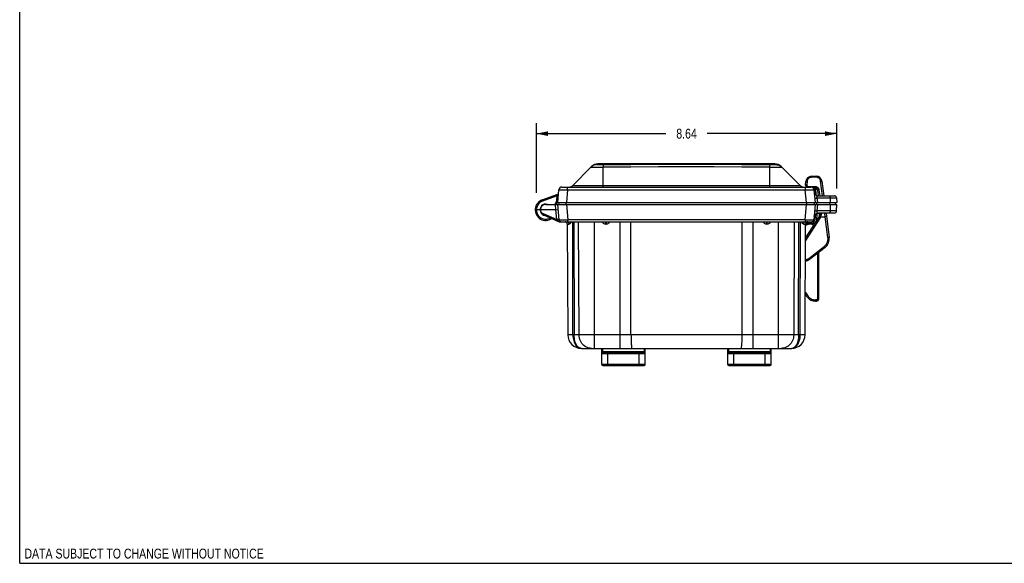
# Model space of a CAD drawing. Header units: inches. Extents: x 0 to 56.7, y 0 to 36.7.
# Tile 1 of 50: x 0 to 28.3, y 0 to 15.6. Entities that reach past the tile are written whole.
import ezdxf

# ---------------------------------------------------------------- set-up
doc = ezdxf.new("R2010")
doc.units = ezdxf.units.IN
doc.header["$LTSCALE"] = 3.116667
doc.header["$MEASUREMENT"] = 0
doc.layers.get('0').update_dxf_attribs({"linetype": 'CONTINUOUS'})
for name, color, linetype in [('_104129', 7, 'CONTINUOUS'), ('_115323', 7, 'CONTINUOUS'), ('_135375', 7, 'CONTINUOUS'), ('_145643', 7, 'CONTINUOUS'), ('_84285', 7, 'CONTINUOUS')]:
    doc.layers.add(name, color=color, linetype=linetype)
doc.styles.get("Standard").update_dxf_attribs({"font": 'txt', "width": 0.8})
doc.dimstyles.new('DIMSTYLE_2', dxfattribs={"dimtxt": 0.283333, "dimasz": 0.333333, "dimexe": 0.09, "dimexo": 0.07, "dimgap": 0.0425, "dimtad": 0, "dimtih": 1, "dimtoh": 1, "dimzin": 4, "dimdsep": 46, "dimtxsty": 'Standard', "dimblk": '_FILLED', "dimblk1": '_FILLED', "dimblk2": '_FILLED', "dimcen": 0.09, "dimadec": 0, "dimazin": 0, "dimtfac": 1, "dimtofl": 0, "dimtmove": 0, "dimatfit": 3, "dimldrblk": '_FILLED', "dimfxl": 0, "dimtolj": 1, "dimtzin": 4, "dimarcsym": 0})

# ---------------------------------------------------------------- blocks, each defined once
blk = doc.blocks.new('_FILLED')
at = {"color": 0, "linetype": 'ByBlock'}
blk.add_solid([(0, 0), (-1, 0.2), (-1, -0.2)], dxfattribs=at)
blk = doc.blocks.new('*D4')
at = {"color": 2, "linetype": 'Continuous'}
for p, q in [((14.869, 10.659), (14.869, 12.658)), ((23.51, 10.783), (23.51, 12.658)), ((14.869, 12.358), (18.595, 12.358)), ((23.51, 12.358), (19.785, 12.358))]:
    blk.add_line(p, q, dxfattribs=at)
at = {"color": 2, "linetype": 'Continuous', "xscale": 0.3333333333, "yscale": 0.3333333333, "zscale": 0.3333333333, "rotation": 180}
blk.add_blockref('_FILLED', (14.869, 12.358), dxfattribs=at)
at = {"color": 2, "linetype": 'Continuous', "xscale": 0.3333333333, "yscale": 0.3333333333, "zscale": 0.3333333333}
blk.add_blockref('_FILLED', (23.51, 12.358), dxfattribs=at)
at = {"color": 2, "linetype": 'Continuous', "insert": (19.19, 12.499), "char_height": 0.2833, "width": 0.90667, "attachment_point": 2, "line_spacing_factor": 0.9}
blk.add_mtext('8.64', dxfattribs=at)

msp = doc.modelspace()

# ---------------------------------------------------------------- linework, layer by layer
at = {"color": 7, "linetype": 'Continuous'}
for q in [(0, 36.667), (56.667, 0)]:
    msp.add_line((0, 0), q, dxfattribs=at)
at = {"layer": '_104129', "color": 7, "linetype": 'Continuous'}
for p, q in [((15.906, 10.86), (16.458, 11.412)), ((21.728, 11.49), (16.643, 11.49)), ((21.913, 11.412), (22.465, 10.86)), ((15.604, 10.822), (22.767, 10.822)), ((22.886, 10.798), (22.884, 10.774)), ((15.034, 10.451), (15.483, 10.615)), ((15.483, 10.382), (15.515, 10.74)), ((22.856, 10.74), (22.888, 10.382)), ((22.99, 10.572), (23.443, 10.572)), ((23.508, 10.508), (23.51, 10.382)), ((15.449, 10.363), (15.447, 10.322)), ((15.456, 10.382), (23.51, 10.382)), ((15.508, 10.382), (15.51, 10.322)), ((22.863, 10.382), (22.861, 10.322)), ((23.479, 10.322), (23.481, 10.382)), ((14.974, 10.166), (14.834, 10.166))]:
    msp.add_line(p, q, dxfattribs=at)
at = {"layer": '_104129', "color": 9, "linetype": 'Continuous'}
for p, q in [((16.643, 11.49), (16.621, 11.468)), ((16.791, 10.822), (16.791, 11.39)), ((21.58, 11.39), (21.58, 10.822)), ((21.75, 11.468), (21.728, 11.49)), ((15.764, 10.74), (15.764, 10.822)), ((22.465, 10.86), (15.906, 10.86)), ((22.607, 10.822), (22.607, 10.74)), ((22.884, 10.774), (22.882, 10.783)), ((22.924, 10.59), (22.906, 10.796)), ((15.465, 10.571), (15.046, 10.419)), ((15.448, 10.381), (15.465, 10.571)), ((15.481, 10.61), (15.474, 10.592)), ((15.764, 10.74), (15.732, 10.382)), ((15.764, 10.74), (22.607, 10.74)), ((22.639, 10.382), (22.607, 10.74)), ((22.891, 10.742), (22.903, 10.605)), ((22.942, 10.508), (23.508, 10.508)), ((22.942, 10.508), (22.953, 10.382)), ((23.322, 10.508), (23.323, 10.382)), ((15.038, 10.442), (15.035, 10.449)), ((15.041, 10.431), (15.038, 10.442)), ((15.046, 10.419), (15.041, 10.431)), ((15.412, 10.322), (15.414, 10.362)), ((15.414, 10.362), (15.438, 10.362)), ((15.727, 10.322), (15.727, 10.382)), ((22.644, 10.382), (22.644, 10.322)), ((22.942, 10.322), (22.943, 10.382)), ((23.308, 10.382), (23.307, 10.322))]:
    msp.add_line(p, q, dxfattribs=at)
at = {"layer": '_104129', "color": 7, "linetype": 'Continuous'}
for points in [[(16.621, 11.468), (16.587, 11.465), (16.554, 11.459), (16.522, 11.447), (16.491, 11.432), (16.462, 11.413), (16.436, 11.39)], [(16.789, 11.467), (16.789, 11.465), (16.789, 11.458), (16.79, 11.447), (16.79, 11.431), (16.791, 11.412), (16.791, 11.39)], [(21.582, 11.467), (21.582, 11.465), (21.582, 11.458), (21.581, 11.447), (21.581, 11.431), (21.58, 11.412), (21.58, 11.39)], [(21.75, 11.468), (21.784, 11.465), (21.817, 11.459), (21.849, 11.447), (21.88, 11.432), (21.909, 11.413), (21.935, 11.39)], [(15.448, 10.381), (15.442, 10.379), (15.436, 10.377), (15.431, 10.374), (15.425, 10.37), (15.419, 10.366), (15.414, 10.362)], [(15.456, 10.382), (15.455, 10.382), (15.453, 10.382), (15.452, 10.382), (15.451, 10.381), (15.449, 10.381), (15.448, 10.381)]]:
    msp.add_lwpolyline(points, dxfattribs=at)
at = {"layer": '_104129', "color": 9, "linetype": 'Continuous'}
for points in [[(16.436, 11.39), (16.438, 11.39), (16.445, 11.39), (16.456, 11.39), (16.471, 11.39), (16.49, 11.389), (16.513, 11.389), (16.54, 11.389), (16.569, 11.389), (16.602, 11.389), (16.637, 11.389), (16.674, 11.389), (16.712, 11.389), (16.751, 11.39), (16.791, 11.39)], [(16.621, 11.468), (16.623, 11.468), (16.627, 11.467), (16.633, 11.467), (16.643, 11.467), (16.655, 11.467), (16.67, 11.467), (16.686, 11.467), (16.704, 11.467), (16.724, 11.467), (16.745, 11.467), (16.766, 11.467)], [(16.766, 11.467), (17.588, 11.473), (18.387, 11.477), (19.185, 11.478), (19.984, 11.477), (20.783, 11.473)], [(21.58, 11.39), (20.782, 11.396), (19.984, 11.399), (19.185, 11.401), (18.387, 11.399), (17.589, 11.396), (16.791, 11.39)], [(20.783, 11.473), (21.605, 11.467), (21.626, 11.467), (21.647, 11.467), (21.667, 11.467), (21.685, 11.467), (21.701, 11.467), (21.716, 11.467), (21.728, 11.467), (21.737, 11.467), (21.744, 11.467), (21.748, 11.468), (21.75, 11.468)], [(21.58, 11.39), (21.62, 11.39), (21.659, 11.389), (21.697, 11.389), (21.734, 11.389), (21.769, 11.389), (21.802, 11.389), (21.831, 11.389), (21.858, 11.389), (21.881, 11.389), (21.9, 11.39), (21.915, 11.39), (21.926, 11.39), (21.933, 11.39), (21.935, 11.39)], [(22.851, 10.763), (22.852, 10.763), (22.854, 10.764), (22.857, 10.765), (22.861, 10.766), (22.866, 10.768), (22.871, 10.77), (22.878, 10.772), (22.884, 10.774)], [(22.882, 10.783), (22.879, 10.791), (22.876, 10.799)], [(22.891, 10.742), (22.891, 10.747), (22.89, 10.753), (22.889, 10.758), (22.887, 10.764), (22.886, 10.769), (22.884, 10.774)], [(15.474, 10.592), (15.471, 10.586), (15.468, 10.579), (15.465, 10.571)], [(15.465, 10.571), (15.472, 10.571), (15.478, 10.57), (15.484, 10.57), (15.489, 10.569), (15.494, 10.569), (15.497, 10.569), (15.499, 10.569), (15.5, 10.569)], [(15.483, 10.615), (15.483, 10.614), (15.481, 10.61)], [(15.515, 10.74), (15.517, 10.741), (15.523, 10.742), (15.534, 10.742), (15.548, 10.743), (15.566, 10.743), (15.588, 10.743), (15.612, 10.743), (15.639, 10.743), (15.668, 10.742), (15.699, 10.742), (15.731, 10.741), (15.764, 10.74)], [(22.607, 10.74), (22.64, 10.741), (22.672, 10.742), (22.703, 10.742), (22.732, 10.743), (22.759, 10.743), (22.783, 10.743), (22.805, 10.743), (22.823, 10.743), (22.837, 10.742), (22.848, 10.742), (22.854, 10.741), (22.856, 10.74)], [(22.891, 10.742), (22.885, 10.741), (22.878, 10.741), (22.872, 10.74), (22.867, 10.74), (22.862, 10.74), (22.859, 10.74), (22.857, 10.74), (22.856, 10.74)], [(22.878, 10.499), (22.879, 10.5), (22.882, 10.5), (22.887, 10.501), (22.894, 10.502), (22.904, 10.504), (22.915, 10.505), (22.928, 10.507), (22.942, 10.508)], [(22.942, 10.508), (22.941, 10.511), (22.941, 10.515), (22.94, 10.518), (22.94, 10.521), (22.94, 10.525), (22.94, 10.529), (22.941, 10.532), (22.941, 10.536), (22.942, 10.539), (22.944, 10.543), (22.945, 10.546), (22.947, 10.549), (22.949, 10.553), (22.951, 10.555), (22.954, 10.558), (22.957, 10.561), (22.96, 10.563), (22.963, 10.565), (22.967, 10.567), (22.971, 10.569), (22.975, 10.57), (22.98, 10.571), (22.985, 10.572), (22.99, 10.572)], [(23.289, 10.572), (23.296, 10.571), (23.302, 10.567), (23.307, 10.562), (23.312, 10.554), (23.316, 10.544), (23.319, 10.533), (23.321, 10.521), (23.322, 10.508)], [(15.046, 10.419), (15.016, 10.406), (14.987, 10.389), (14.961, 10.369), (14.938, 10.346), (14.918, 10.32), (14.901, 10.292), (14.887, 10.262), (14.877, 10.231), (14.871, 10.199), (14.869, 10.166)], [(15.035, 10.449), (15.034, 10.451), (15.034, 10.451)], [(15.438, 10.362), (15.443, 10.362), (15.446, 10.362), (15.448, 10.363), (15.449, 10.363)], [(14.869, 10.166), (14.872, 10.131), (14.878, 10.097), (14.889, 10.063), (14.904, 10.032), (14.924, 10.003), (14.946, 9.977), (14.972, 9.954), (15.001, 9.934), (15.032, 9.918), (15.064, 9.907), (15.098, 9.899), (15.133, 9.896), (15.168, 9.898), (15.202, 9.904), (15.235, 9.914), (15.266, 9.929), (15.274, 9.934)]]:
    msp.add_lwpolyline(points, dxfattribs=at)
at = {"layer": '_104129', "color": 7, "linetype": 'Continuous'}
for centre, radius, start, end in [((16.646, 11.225), 0.265, 90.5459, 135), ((21.725, 11.225), 0.265, 45, 89.4541), ((15.604, 10.732), 0.09, 90, 175), ((15.814, 10.952), 0.13, 270, 315), ((22.557, 10.952), 0.13, 225, 270), ((22.767, 10.732), 0.09, 5.0014, 90), ((15.471, 10.647), 0.035, 290, 338.8836), ((22.99, 10.702), 0.13, 185, 270), ((23.443, 10.507), 0.065, 1, 90), ((15.138, 10.166), 0.304, 110, 305.0317), ((15.138, 10.166), 0.164, 72.7699, 262.9743), ((15.469, 10.362), 0.02, 104.7028, 178)]:
    msp.add_arc(centre, radius, start, end, dxfattribs=at)
at = {"layer": '_115323', "color": 7, "linetype": 'Continuous'}
for p, q in [((22.784, 11.131), (22.917, 11.133)), ((22.615, 10.879), (22.622, 10.978)), ((22.887, 10.798), (22.827, 10.798)), ((23.083, 10.99), (23.138, 10.572)), ((22.986, 10.572), (22.966, 10.729)), ((22.611, 9.35), (23.012, 9.978)), ((23.203, 10.072), (23.295, 9.374)), ((23.175, 9.085), (22.726, 8.741))]:
    msp.add_line(p, q, dxfattribs=at)
at = {"layer": '_115323', "color": 9, "linetype": 'Continuous'}
for p, q in [((22.784, 11.102), (22.784, 11.111)), ((22.916, 11.104), (22.784, 11.102)), ((22.916, 11.113), (22.916, 11.104)), ((22.656, 10.981), (22.649, 10.882)), ((22.689, 10.839), (22.886, 10.839)), ((22.689, 10.833), (22.689, 10.839)), ((22.689, 10.822), (22.689, 10.833)), ((22.689, 10.822), (22.689, 10.822)), ((22.886, 10.839), (22.886, 10.833)), ((22.886, 10.833), (22.886, 10.822)), ((22.886, 10.822), (22.886, 10.813)), ((23.048, 10.991), (23.048, 10.991)), ((23.102, 10.572), (23.048, 10.991)), ((23, 10.739), (23.022, 10.572)), ((23.041, 9.96), (22.611, 9.286)), ((23.023, 9.978), (23.035, 9.971)), ((23.027, 9.968), (23.041, 9.96)), ((23.035, 9.971), (23.044, 9.965)), ((23.044, 9.965), (23.041, 9.96)), ((23.044, 9.965), (23.181, 9.967)), ((23.181, 9.967), (23.168, 10.072)), ((23.181, 9.967), (23.205, 9.971)), ((23.259, 9.369), (23.181, 9.967)), ((23.291, 9.373), (23.259, 9.369)), ((22.704, 8.769), (23.153, 9.113)), ((23.168, 9.093), (23.163, 9.1)), ((22.719, 8.749), (22.714, 8.757))]:
    msp.add_line(p, q, dxfattribs=at)
for points in [[(22.784, 11.102), (22.77, 11.101), (22.756, 11.098), (22.743, 11.094), (22.731, 11.089), (22.718, 11.083), (22.707, 11.075), (22.697, 11.066), (22.687, 11.056), (22.679, 11.045), (22.672, 11.034), (22.666, 11.021), (22.661, 11.008), (22.658, 10.995), (22.656, 10.981)], [(22.784, 11.111), (22.783, 11.119), (22.783, 11.122), (22.784, 11.125), (22.784, 11.128), (22.784, 11.13), (22.784, 11.131), (22.784, 11.131)], [(22.917, 11.133), (22.917, 11.133), (22.916, 11.132), (22.916, 11.13), (22.916, 11.128), (22.916, 11.125), (22.916, 11.122), (22.916, 11.113)], [(23.048, 10.991), (23.045, 11.004), (23.041, 11.017), (23.036, 11.03), (23.03, 11.042), (23.022, 11.053), (23.013, 11.063), (23.003, 11.073), (22.993, 11.081), (22.981, 11.088), (22.969, 11.094), (22.956, 11.098), (22.943, 11.102), (22.93, 11.103), (22.916, 11.104)], [(22.649, 10.882), (22.644, 10.882), (22.639, 10.882), (22.634, 10.882), (22.629, 10.882), (22.625, 10.882), (22.622, 10.881), (22.619, 10.881), (22.617, 10.88), (22.615, 10.88), (22.615, 10.879)], [(22.622, 10.978), (22.622, 10.978), (22.624, 10.979), (22.626, 10.98), (22.628, 10.98), (22.632, 10.981), (22.636, 10.981), (22.64, 10.981), (22.645, 10.981), (22.651, 10.981), (22.656, 10.981)], [(22.649, 10.882), (22.649, 10.876), (22.65, 10.871), (22.651, 10.866), (22.654, 10.861), (22.656, 10.856), (22.66, 10.852), (22.664, 10.848), (22.668, 10.845), (22.673, 10.842), (22.678, 10.84), (22.684, 10.839), (22.689, 10.839)], [(22.886, 10.839), (22.892, 10.839), (22.898, 10.838), (22.905, 10.837), (22.911, 10.836), (22.917, 10.835), (22.923, 10.833), (22.929, 10.83), (22.935, 10.828), (22.941, 10.825), (22.946, 10.822), (22.951, 10.818), (22.956, 10.815), (22.961, 10.811), (22.966, 10.806), (22.971, 10.802), (22.975, 10.797), (22.979, 10.792), (22.982, 10.786), (22.986, 10.781), (22.989, 10.775), (22.991, 10.769), (22.994, 10.763), (22.996, 10.757), (22.998, 10.751), (22.999, 10.745), (23, 10.739)], [(22.886, 10.813), (22.886, 10.809), (22.886, 10.805), (22.886, 10.802), (22.886, 10.8), (22.886, 10.799), (22.887, 10.798)], [(23.048, 10.991), (23.054, 10.991), (23.059, 10.992), (23.064, 10.992), (23.068, 10.992), (23.072, 10.992), (23.076, 10.992), (23.079, 10.992), (23.081, 10.991), (23.082, 10.991), (23.083, 10.99)], [(23, 10.739), (22.994, 10.738), (22.989, 10.737), (22.984, 10.736), (22.98, 10.735), (22.976, 10.734), (22.972, 10.733), (22.969, 10.732), (22.967, 10.731), (22.966, 10.73), (22.966, 10.729)], [(23.012, 9.978), (23.012, 9.978), (23.013, 9.977), (23.015, 9.976), (23.017, 9.975), (23.02, 9.973), (23.027, 9.968)], [(23.015, 9.983), (23.015, 9.983), (23.016, 9.982), (23.018, 9.981), (23.023, 9.978)], [(23.044, 9.965), (23.054, 9.984), (23.063, 10.003), (23.069, 10.023), (23.075, 10.044), (23.078, 10.064), (23.079, 10.072)], [(23.205, 9.971), (23.214, 9.972), (23.216, 9.972), (23.216, 9.972)], [(23.153, 9.113), (23.171, 9.129), (23.189, 9.146), (23.204, 9.164), (23.218, 9.184), (23.23, 9.205), (23.24, 9.227), (23.249, 9.25), (23.255, 9.273), (23.259, 9.297), (23.261, 9.321), (23.261, 9.345), (23.259, 9.369)], [(23.295, 9.374), (23.294, 9.374), (23.291, 9.373)], [(23.163, 9.1), (23.156, 9.109), (23.153, 9.113)], [(23.175, 9.085), (23.174, 9.086), (23.174, 9.087), (23.172, 9.088), (23.17, 9.09), (23.168, 9.093)], [(22.609, 8.732), (22.62, 8.733), (22.638, 8.737), (22.656, 8.743), (22.673, 8.75), (22.689, 8.759), (22.704, 8.769)], [(22.714, 8.757), (22.708, 8.765), (22.704, 8.769)], [(22.726, 8.741), (22.726, 8.742), (22.725, 8.743), (22.724, 8.744), (22.722, 8.747), (22.719, 8.749)]]:
    msp.add_lwpolyline(points, dxfattribs=at)
at = {"layer": '_115323', "color": 7, "linetype": 'Continuous'}
for centre, radius, start, end in [((22.787, 10.966), 0.165, 90.9602, 175.9602), ((22.919, 10.968), 0.165, 7.4602, 90.9602), ((22.69, 10.873), 0.075, 175.9594, 223.3483), ((22.887, 10.718), 0.08, 7.4596, 89.9602), ((22.826, 10.097), 0.221, 327.4602, 353.4089), ((22.985, 9.333), 0.312, 307.4596, 7.4608), ((22.593, 8.915), 0.219, 274.0436, 307.4611)]:
    msp.add_arc(centre, radius, start, end, dxfattribs=at)
at = {"layer": '_135375', "color": 7, "linetype": 'Continuous'}
for p, q in [((16.748, 5.722), (16.748, 6.162)), ((16.778, 6.067), (17.968, 6.067)), ((17.998, 5.722), (17.998, 6.162)), ((20.373, 5.722), (20.373, 6.162)), ((20.403, 6.067), (21.593, 6.067)), ((21.623, 5.722), (21.623, 6.162)), ((16.778, 5.692), (17.968, 5.692)), ((20.403, 5.692), (21.593, 5.692))]:
    msp.add_line(p, q, dxfattribs=at)
at = {"layer": '_135375', "color": 9, "linetype": 'Continuous'}
for p, q in [((16.748, 6.037), (17.998, 6.037)), ((16.778, 6.067), (16.778, 6.182)), ((16.778, 6.177), (17.968, 6.177)), ((17.968, 6.082), (16.778, 6.082)), ((16.928, 5.692), (16.928, 6.067)), ((17.818, 6.067), (17.818, 5.692)), ((17.968, 6.182), (17.968, 6.067)), ((20.373, 6.037), (21.623, 6.037)), ((20.403, 6.067), (20.403, 6.182)), ((20.403, 6.177), (21.593, 6.177)), ((21.593, 6.082), (20.403, 6.082)), ((20.553, 5.692), (20.553, 6.067)), ((21.443, 6.067), (21.443, 5.692)), ((21.593, 6.182), (21.593, 6.067)), ((17.998, 5.722), (16.748, 5.722)), ((21.623, 5.722), (20.373, 5.722))]:
    msp.add_line(p, q, dxfattribs=at)
for points in [[(16.748, 6.156), (16.748, 6.159), (16.749, 6.163), (16.751, 6.166), (16.754, 6.169), (16.757, 6.171), (16.76, 6.173), (16.764, 6.175), (16.769, 6.176), (16.773, 6.177), (16.778, 6.177)], [(16.778, 6.082), (16.773, 6.081), (16.769, 6.081), (16.765, 6.079), (16.761, 6.078), (16.757, 6.076), (16.754, 6.073), (16.751, 6.07), (16.75, 6.067), (16.748, 6.064), (16.748, 6.06)], [(17.968, 6.177), (17.973, 6.177), (17.977, 6.176), (17.982, 6.175), (17.986, 6.173), (17.989, 6.171), (17.992, 6.169), (17.995, 6.166), (17.997, 6.163), (17.998, 6.159), (17.998, 6.156)], [(17.998, 6.06), (17.998, 6.064), (17.997, 6.067), (17.995, 6.07), (17.992, 6.073), (17.99, 6.075), (17.986, 6.077), (17.982, 6.079), (17.978, 6.08), (17.973, 6.081), (17.968, 6.082)], [(20.373, 6.156), (20.373, 6.159), (20.374, 6.163), (20.376, 6.166), (20.379, 6.169), (20.382, 6.171), (20.385, 6.173), (20.389, 6.175), (20.394, 6.176), (20.398, 6.177), (20.403, 6.177)], [(20.403, 6.082), (20.398, 6.081), (20.394, 6.081), (20.39, 6.079), (20.386, 6.078), (20.382, 6.076), (20.379, 6.073), (20.376, 6.07), (20.375, 6.067), (20.373, 6.064), (20.373, 6.06)], [(21.593, 6.177), (21.598, 6.177), (21.602, 6.176), (21.607, 6.175), (21.611, 6.173), (21.614, 6.171), (21.617, 6.169), (21.62, 6.166), (21.622, 6.163), (21.623, 6.159), (21.623, 6.156)], [(21.623, 6.06), (21.623, 6.064), (21.622, 6.067), (21.62, 6.07), (21.617, 6.073), (21.615, 6.075), (21.611, 6.077), (21.607, 6.079), (21.603, 6.08), (21.598, 6.081), (21.593, 6.082)]]:
    msp.add_lwpolyline(points, dxfattribs=at)
at = {"layer": '_135375', "color": 7, "linetype": 'Continuous'}
for centre, start, end in [((16.778, 6.162), 138.0503, 180), ((16.778, 6.037), 89.9999, 180), ((17.968, 6.037), 0, 90), ((17.968, 6.162), 0, 41.9497), ((20.403, 6.162), 138.0503, 180), ((20.403, 6.037), 89.9999, 180), ((21.593, 6.037), 0, 90), ((21.593, 6.162), 0, 41.9497), ((16.778, 5.722), 180, 270.0001), ((17.968, 5.722), 269.9999, 360), ((20.403, 5.722), 180, 270.0001), ((21.593, 5.722), 269.9999, 360)]:
    msp.add_arc(centre, 0.03, start, end, dxfattribs=at)
at = {"layer": '_145643', "color": 7, "linetype": 'Continuous'}
for p, q in [((15.089, 10.316), (15.076, 10.317)), ((15.094, 10.316), (15.089, 10.316)), ((15.138, 10.322), (23.51, 10.322)), ((15.522, 9.881), (15.483, 10.322)), ((22.888, 10.322), (22.849, 9.881)), ((23.507, 10.136), (23.51, 10.322)), ((15.431, 10.167), (14.982, 10.167)), ((15.075, 10.023), (15.527, 9.822)), ((15.076, 10.015), (15.085, 10.015)), ((15.085, 10.015), (15.09, 10.015)), ((15.09, 10.015), (15.092, 10.015)), ((15.431, 10.167), (15.496, 10.173)), ((23.442, 10.072), (22.985, 10.072)), ((23.009, 10.072), (23.007, 9.97)), ((15.527, 9.822), (22.785, 9.822)), ((15.758, 9.757), (15.772, 6.57)), ((22.599, 6.57), (22.613, 9.757)), ((16.162, 6.182), (22.209, 6.182))]:
    msp.add_line(p, q, dxfattribs=at)
at = {"layer": '_145643', "color": 9, "linetype": 'Continuous'}
for p, q in [((15.431, 10.167), (15.418, 10.322)), ((15.732, 10.322), (15.771, 9.881)), ((22.6, 9.881), (22.639, 10.322)), ((22.953, 10.322), (22.937, 10.136)), ((23.323, 10.322), (23.321, 10.136)), ((15, 10.092), (15.456, 9.886)), ((15.456, 9.886), (15.431, 10.167)), ((22.898, 10.038), (22.884, 9.879)), ((23.507, 10.136), (22.937, 10.136)), ((22.94, 9.866), (22.944, 10.065)), ((15.459, 9.882), (15.456, 9.886)), ((15.765, 9.821), (15.755, 9.822)), ((15.758, 9.757), (15.809, 9.757)), ((15.771, 9.822), (15.771, 9.881)), ((22.6, 9.881), (15.771, 9.881)), ((15.92, 6.57), (15.913, 9.822)), ((15.95, 9.822), (15.957, 6.57)), ((16.097, 6.57), (16.084, 9.822)), ((16.545, 6.182), (16.545, 9.822)), ((16.867, 9.757), (16.867, 9.822)), ((16.867, 9.757), (16.874, 9.757)), ((16.874, 9.822), (16.874, 9.757)), ((17.265, 9.822), (17.265, 6.182)), ((17.591, 6.57), (17.59, 9.822)), ((20.781, 9.822), (20.78, 6.57)), ((21.106, 6.182), (21.106, 9.822)), ((21.497, 9.757), (21.497, 9.822)), ((21.497, 9.757), (21.504, 9.757)), ((21.504, 9.822), (21.504, 9.757)), ((21.825, 9.822), (21.825, 6.182)), ((22.287, 9.822), (22.274, 6.57)), ((22.414, 6.57), (22.421, 9.822)), ((22.458, 9.822), (22.451, 6.57)), ((22.562, 9.757), (22.613, 9.757)), ((22.6, 9.881), (22.6, 9.822)), ((22.606, 9.821), (22.616, 9.822)), ((22.648, 9.792), (22.662, 9.789)), ((22.662, 9.789), (22.677, 9.788)), ((22.677, 9.788), (22.677, 9.822)), ((22.677, 9.788), (22.713, 9.788)), ((22.773, 9.788), (22.785, 9.788)), ((22.785, 9.788), (22.785, 9.822)), ((22.599, 6.57), (15.772, 6.57))]:
    msp.add_line(p, q, dxfattribs=at)
for points in [[(22.873, 10.145), (22.874, 10.144), (22.877, 10.143), (22.882, 10.142), (22.89, 10.141), (22.899, 10.14), (22.91, 10.139), (22.923, 10.137), (22.937, 10.136)], [(22.937, 10.136), (22.936, 10.132), (22.936, 10.129), (22.935, 10.126), (22.935, 10.122), (22.935, 10.119), (22.935, 10.115), (22.936, 10.112), (22.937, 10.108), (22.938, 10.104), (22.939, 10.101), (22.94, 10.097), (22.942, 10.094), (22.944, 10.091), (22.946, 10.088), (22.949, 10.085), (22.952, 10.083), (22.955, 10.081), (22.958, 10.078), (22.962, 10.077), (22.966, 10.075), (22.97, 10.074), (22.975, 10.073), (22.98, 10.072), (22.985, 10.072)], [(23.321, 10.136), (23.321, 10.123), (23.319, 10.112), (23.316, 10.101), (23.312, 10.091), (23.307, 10.083), (23.302, 10.077), (23.295, 10.073), (23.289, 10.072)], [(15.493, 9.889), (15.481, 9.888), (15.469, 9.887), (15.456, 9.886)], [(15.494, 9.884), (15.483, 9.883), (15.471, 9.883), (15.459, 9.882)], [(15.459, 9.882), (15.468, 9.872), (15.477, 9.863), (15.486, 9.855), (15.496, 9.849)], [(15.51, 9.89), (15.502, 9.889), (15.493, 9.889)], [(15.522, 9.881), (15.52, 9.882), (15.517, 9.883), (15.511, 9.884), (15.503, 9.884), (15.494, 9.884)], [(15.496, 9.849), (15.506, 9.841), (15.518, 9.834), (15.53, 9.828), (15.542, 9.822)], [(15.521, 9.89), (15.52, 9.89), (15.516, 9.89), (15.51, 9.89)], [(15.522, 9.881), (15.524, 9.881), (15.53, 9.88), (15.541, 9.88), (15.555, 9.879), (15.573, 9.879), (15.595, 9.879), (15.619, 9.879), (15.646, 9.879), (15.675, 9.88), (15.706, 9.88), (15.738, 9.881), (15.771, 9.881)], [(15.809, 9.757), (15.808, 9.77), (15.805, 9.782), (15.8, 9.793), (15.793, 9.803), (15.785, 9.811), (15.775, 9.817), (15.765, 9.821)], [(15.871, 9.822), (15.87, 9.82), (15.869, 9.817), (15.868, 9.814), (15.866, 9.812), (15.865, 9.809), (15.863, 9.806), (15.862, 9.803), (15.86, 9.8), (15.858, 9.796), (15.856, 9.793), (15.854, 9.79), (15.851, 9.786), (15.848, 9.783), (15.846, 9.779), (15.842, 9.776), (15.839, 9.772), (15.835, 9.769), (15.831, 9.766), (15.827, 9.763), (15.822, 9.76), (15.818, 9.759), (15.813, 9.758), (15.809, 9.757)], [(16.758, 9.822), (16.766, 9.809), (16.779, 9.794), (16.794, 9.781), (16.811, 9.771), (16.829, 9.763), (16.848, 9.759), (16.867, 9.757)], [(16.874, 9.757), (16.893, 9.759), (16.912, 9.763), (16.93, 9.771), (16.947, 9.781), (16.962, 9.794), (16.974, 9.808), (16.983, 9.822)], [(21.388, 9.822), (21.396, 9.809), (21.409, 9.794), (21.424, 9.781), (21.441, 9.771), (21.459, 9.763), (21.478, 9.759), (21.497, 9.757)], [(21.504, 9.757), (21.523, 9.759), (21.542, 9.763), (21.56, 9.771), (21.577, 9.781), (21.592, 9.794), (21.605, 9.808), (21.613, 9.822)], [(22.562, 9.757), (22.558, 9.758), (22.554, 9.758), (22.549, 9.76), (22.545, 9.762), (22.541, 9.765), (22.537, 9.768), (22.533, 9.771), (22.529, 9.775), (22.526, 9.778), (22.523, 9.782), (22.521, 9.785), (22.518, 9.788), (22.516, 9.792), (22.514, 9.795), (22.512, 9.798), (22.51, 9.801), (22.508, 9.804), (22.507, 9.807), (22.505, 9.81), (22.504, 9.813), (22.503, 9.816), (22.502, 9.818), (22.501, 9.821), (22.5, 9.822)], [(22.562, 9.757), (22.563, 9.77), (22.566, 9.782), (22.571, 9.793), (22.578, 9.803), (22.586, 9.811), (22.596, 9.817), (22.606, 9.821)], [(22.6, 9.881), (22.633, 9.881), (22.665, 9.88), (22.696, 9.88), (22.725, 9.879), (22.752, 9.879), (22.776, 9.879), (22.798, 9.879), (22.816, 9.879), (22.83, 9.88), (22.841, 9.88), (22.847, 9.881), (22.849, 9.881)], [(22.63, 9.801), (22.635, 9.798), (22.648, 9.792)], [(22.785, 9.788), (22.8, 9.789), (22.814, 9.792), (22.828, 9.797), (22.841, 9.805), (22.852, 9.814), (22.862, 9.825), (22.871, 9.837), (22.877, 9.85), (22.882, 9.864), (22.884, 9.879)], [(22.884, 9.879), (22.877, 9.879), (22.871, 9.88), (22.865, 9.88), (22.86, 9.881), (22.855, 9.881), (22.852, 9.881), (22.85, 9.881), (22.849, 9.881)], [(15.92, 6.57), (15.922, 6.525), (15.926, 6.481), (15.934, 6.438), (15.944, 6.396), (15.958, 6.357), (15.974, 6.321), (15.993, 6.288), (16.014, 6.259), (16.037, 6.234), (16.063, 6.214)], [(16.074, 6.214), (16.054, 6.234), (16.035, 6.259), (16.018, 6.288), (16.003, 6.321), (15.989, 6.357), (15.978, 6.396), (15.969, 6.437), (15.962, 6.481), (15.958, 6.525), (15.957, 6.57)], [(16.459, 6.182), (16.418, 6.184), (16.379, 6.192), (16.341, 6.203), (16.305, 6.219), (16.27, 6.239), (16.238, 6.263), (16.207, 6.291), (16.18, 6.323), (16.156, 6.359), (16.135, 6.397), (16.119, 6.438), (16.107, 6.481), (16.1, 6.525), (16.097, 6.57)], [(17.591, 6.57), (17.592, 6.527), (17.592, 6.484), (17.593, 6.443), (17.594, 6.404), (17.595, 6.367), (17.597, 6.332)], [(20.78, 6.57), (20.779, 6.527), (20.779, 6.484), (20.778, 6.443), (20.777, 6.404), (20.776, 6.367), (20.774, 6.332)], [(22.274, 6.57), (22.271, 6.527), (22.265, 6.484), (22.254, 6.443), (22.239, 6.404), (22.22, 6.367), (22.197, 6.332), (22.171, 6.3), (22.142, 6.27), (22.109, 6.244), (22.073, 6.222), (22.035, 6.205), (21.995, 6.192), (21.954, 6.185), (21.912, 6.182)], [(22.414, 6.57), (22.413, 6.525), (22.409, 6.481), (22.402, 6.437), (22.393, 6.396), (22.382, 6.357), (22.368, 6.321), (22.353, 6.288), (22.336, 6.259), (22.317, 6.234), (22.297, 6.214)], [(22.451, 6.57), (22.449, 6.524), (22.445, 6.48), (22.437, 6.437), (22.426, 6.396), (22.413, 6.357), (22.397, 6.321), (22.378, 6.288), (22.356, 6.258), (22.333, 6.234), (22.308, 6.213)], [(17.597, 6.332), (17.599, 6.3), (17.601, 6.27), (17.603, 6.244), (17.606, 6.222), (17.608, 6.205), (17.611, 6.192), (17.614, 6.185), (17.617, 6.182)], [(20.774, 6.332), (20.772, 6.3), (20.77, 6.27), (20.768, 6.244), (20.765, 6.222), (20.763, 6.205), (20.76, 6.192), (20.757, 6.185), (20.754, 6.182)], [(16.063, 6.214), (16.09, 6.198), (16.118, 6.188)], [(16.118, 6.188), (16.096, 6.198), (16.074, 6.214)], [(16.118, 6.188), (16.113, 6.187), (16.109, 6.187), (16.105, 6.187), (16.101, 6.187), (16.098, 6.187), (16.094, 6.188)], [(16.162, 6.182), (16.154, 6.182), (16.147, 6.183), (16.139, 6.183), (16.132, 6.185), (16.125, 6.186), (16.118, 6.188)], [(22.209, 6.182), (22.217, 6.182), (22.224, 6.183), (22.231, 6.183), (22.239, 6.185), (22.246, 6.186), (22.253, 6.188)], [(22.297, 6.214), (22.275, 6.198), (22.253, 6.188)], [(22.308, 6.213), (22.281, 6.198), (22.253, 6.188)], [(22.253, 6.188), (22.258, 6.187), (22.262, 6.187), (22.266, 6.187), (22.27, 6.187), (22.273, 6.187), (22.277, 6.188)]]:
    msp.add_lwpolyline(points, dxfattribs=at)
at = {"layer": '_145643', "color": 7, "linetype": 'Continuous'}
for centre, radius, start, end in [((15.138, 10.166), 0.156, 90, 246.0388), ((22.985, 9.942), 0.13, 90.0003, 175), ((23.442, 10.137), 0.065, 270, 359), ((15.586, 9.887), 0.065, 185.0004, 270), ((15.693, 9.757), 0.065, 0.25, 90), ((22.678, 9.757), 0.065, 89.9998, 179.75), ((22.785, 9.887), 0.065, 270.003, 354.9974), ((16.162, 6.572), 0.39, 180.2498, 269.9998), ((22.209, 6.572), 0.39, 270.0002, 359.7501)]:
    msp.add_arc(centre, radius, start, end, dxfattribs=at)
at = {"layer": '_84285', "color": 9, "linetype": 'Continuous'}
for p, q in [((22.957, 8.918), (22.957, 7.605)), ((22.67, 7.657), (22.676, 7.662)), ((22.676, 7.662), (22.684, 7.668)), ((22.684, 7.668), (22.692, 7.675)), ((22.927, 7.575), (22.899, 7.575)), ((22.899, 7.566), (22.899, 7.575)), ((22.9, 7.557), (22.899, 7.566)), ((22.9, 7.55), (22.9, 7.557)), ((22.927, 7.566), (22.927, 7.575)), ((22.927, 7.558), (22.927, 7.566)), ((22.927, 7.55), (22.927, 7.558)), ((22.992, 7.605), (22.957, 7.605))]:
    msp.add_line(p, q, dxfattribs=at)
at = {"layer": '_84285', "color": 7, "linetype": 'Continuous'}
for p, q in [((22.992, 7.605), (22.992, 8.946)), ((22.9, 7.54), (22.927, 7.54))]:
    msp.add_line(p, q, dxfattribs=at)
at = {"layer": '_84285', "color": 9, "linetype": 'Continuous'}
for points in [[(22.85, 9.725), (22.846, 9.728), (22.828, 9.737), (22.808, 9.744), (22.788, 9.75), (22.768, 9.753), (22.747, 9.755), (22.726, 9.754), (22.706, 9.751), (22.685, 9.747), (22.666, 9.74), (22.647, 9.732), (22.629, 9.722), (22.613, 9.711)], [(22.604, 7.801), (22.613, 7.786), (22.651, 7.729), (22.692, 7.675)], [(22.666, 7.653), (22.666, 7.653), (22.667, 7.654), (22.668, 7.655), (22.67, 7.657)], [(22.692, 7.675), (22.708, 7.657), (22.725, 7.64), (22.744, 7.626), (22.764, 7.613), (22.785, 7.601), (22.806, 7.592), (22.829, 7.585), (22.852, 7.579), (22.876, 7.576), (22.899, 7.575)], [(22.9, 7.54), (22.9, 7.54), (22.9, 7.541), (22.9, 7.543), (22.9, 7.545), (22.9, 7.547), (22.9, 7.55)], [(22.927, 7.575), (22.932, 7.575), (22.936, 7.577), (22.941, 7.578), (22.945, 7.581), (22.948, 7.584), (22.951, 7.587), (22.954, 7.591), (22.955, 7.596), (22.956, 7.6), (22.957, 7.605)], [(22.927, 7.54), (22.927, 7.54), (22.927, 7.541), (22.927, 7.543), (22.927, 7.545), (22.927, 7.547), (22.927, 7.55)]]:
    msp.add_lwpolyline(points, dxfattribs=at)
at = {"layer": '_84285', "color": 7, "linetype": 'Continuous'}
for centre, radius, start, end in [((22.743, 9.54), 0.249, 59.5359, 121.434), ((23.642, 8.433), 1.25, 213.8051, 218.5994), ((22.9, 7.84), 0.3, 218.5992, 270.0001), ((22.927, 7.605), 0.065, 269.9986, 0)]:
    msp.add_arc(centre, radius, start, end, dxfattribs=at)

# ---------------------------------------------------------------- texts
at = {"color": 2, "linetype": 'Continuous', "insert": (0.136, 0.421), "char_height": 0.28333, "width": 8.38667, "attachment_point": 1, "line_spacing_factor": 0.9}
msp.add_mtext('DATA SUBJECT TO CHANGE WITHOUT NOTICE', dxfattribs=at)

# ---------------------------------------------------------------- dimensions: what is measured, and where the dimension line sits
at = {"color": 2, "linetype": 'Continuous'}
dim = msp.add_linear_dim(base=(14.869, 12.358), p1=(23.51, 10.713), p2=(14.869, 10.589), angle=180, dimstyle='DIMSTYLE_2', dxfattribs=at)
dim.commit()
dim.dimension.update_dxf_attribs({"geometry": '*D4', "text_midpoint": (19.19, 12.358), "dimtype": 160})

doc.saveas('drawing.dxf')
